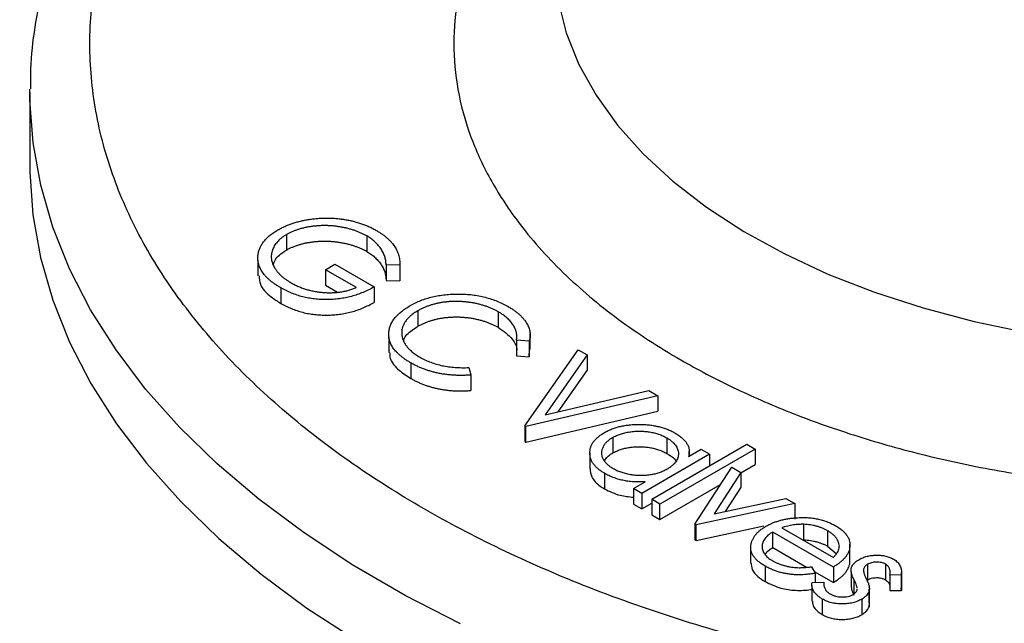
# Model space of a CAD drawing. Header units: inches. Extents: x 0.5 to 21.5, y 0.5 to 16.5.
# Tile 12 of 16: x 18 to 19, y 12.6 to 13.2. Entities that reach past the tile are written whole.
import ezdxf

# ---------------------------------------------------------------- set-up
doc = ezdxf.new("R2010")
doc.units = ezdxf.units.IN
doc.header["$LTSCALE"] = 2
doc.header["$MEASUREMENT"] = 0

msp = doc.modelspace()

# ---------------------------------------------------------------- linework, layer by layer
for p, q in [((18.0213, 13.1274), (18.0214, 13.1309)), ((18.0213, 13.1274), (18.0213, 13.0506)), ((18.2911, 12.9782), (18.2911, 12.9618)), ((18.3753, 12.9767), (18.3753, 12.9604)), ((18.2609, 12.951), (18.2609, 12.9346)), ((18.3319, 12.9411), (18.3419, 12.9469)), ((18.3419, 12.9469), (18.3831, 12.9231)), ((18.4102, 12.946), (18.3956, 12.9462)), ((18.3956, 12.9462), (18.3956, 12.9299)), ((18.4102, 12.946), (18.4102, 12.9296)), ((18.3644, 12.9224), (18.3319, 12.9411)), ((18.3319, 12.9411), (18.3319, 12.9248)), ((18.3319, 12.9248), (18.3444, 12.9176)), ((18.3831, 12.9231), (18.3831, 12.9068)), ((18.3956, 12.9299), (18.4102, 12.9296)), ((18.2849, 12.9221), (18.2849, 12.9058)), ((18.429, 12.898), (18.429, 12.8816)), ((18.5135, 12.8969), (18.5135, 12.8806)), ((18.5469, 12.8573), (18.5469, 12.8736)), ((18.3985, 12.8705), (18.3985, 12.8542)), ((18.5461, 12.8661), (18.5326, 12.8671)), ((18.5326, 12.8671), (18.5326, 12.8508)), ((18.5461, 12.8661), (18.5461, 12.8497)), ((18.5326, 12.8508), (18.5461, 12.8497)), ((18.5413, 12.777), (18.5975, 12.8571)), ((18.5461, 12.8497), (18.5462, 12.8573)), ((18.6069, 12.8517), (18.5626, 12.7886)), ((18.5975, 12.8571), (18.6069, 12.8517)), ((18.6069, 12.8517), (18.6069, 12.8353)), ((18.4217, 12.8432), (18.4217, 12.8268)), ((18.4827, 12.8383), (18.4845, 12.8305)), ((18.4845, 12.8305), (18.4845, 12.8142)), ((18.5763, 12.7918), (18.6069, 12.8353)), ((18.5626, 12.7886), (18.6718, 12.8142)), ((18.6718, 12.8142), (18.6812, 12.8087)), ((18.6812, 12.8087), (18.5425, 12.7763)), ((18.6812, 12.8087), (18.6812, 12.7924)), ((18.5425, 12.76), (18.6812, 12.7924)), ((18.5425, 12.7763), (18.5413, 12.777)), ((18.5413, 12.777), (18.5413, 12.7607)), ((18.5425, 12.76), (18.5425, 12.7763)), ((18.5413, 12.7607), (18.5425, 12.76)), ((18.6337, 12.7649), (18.6337, 12.7486)), ((18.6747, 12.7), (18.7746, 12.7577)), ((18.6905, 12.7644), (18.6905, 12.7481)), ((18.7746, 12.7577), (18.7834, 12.7526)), ((18.6097, 12.7487), (18.6097, 12.7323)), ((18.7354, 12.7472), (18.6642, 12.7061)), ((18.7834, 12.7526), (18.6834, 12.6949)), ((18.7267, 12.7522), (18.7135, 12.7446)), ((18.7142, 12.745), (18.7142, 12.7502)), ((18.7354, 12.7472), (18.7267, 12.7522)), ((18.7354, 12.7472), (18.7354, 12.735)), ((18.7834, 12.7526), (18.7834, 12.7363)), ((18.6251, 12.7272), (18.6251, 12.7108)), ((18.7202, 12.6737), (18.7589, 12.7336)), ((18.7684, 12.7281), (18.7402, 12.6846)), ((18.7589, 12.7336), (18.7684, 12.7281)), ((18.7684, 12.7276), (18.7834, 12.7363)), ((18.7684, 12.7281), (18.7684, 12.7118)), ((18.6555, 12.7111), (18.6678, 12.7182)), ((18.6642, 12.7061), (18.6555, 12.7111)), ((18.6555, 12.7111), (18.6555, 12.6948)), ((18.6642, 12.7061), (18.6642, 12.6897)), ((18.6834, 12.6786), (18.7471, 12.7154)), ((18.7524, 12.6872), (18.7684, 12.7118)), ((18.6642, 12.6897), (18.6747, 12.6958)), ((18.6747, 12.7), (18.6747, 12.6837)), ((18.6834, 12.6949), (18.6747, 12.7)), ((18.8251, 12.6954), (18.7214, 12.673)), ((18.7402, 12.6846), (18.8156, 12.7008)), ((18.8156, 12.7008), (18.8251, 12.6954)), ((18.8251, 12.6954), (18.8251, 12.6791)), ((18.6555, 12.6948), (18.6642, 12.6897)), ((18.6834, 12.6786), (18.6834, 12.6949)), ((18.6747, 12.6837), (18.6834, 12.6786)), ((18.7214, 12.673), (18.7202, 12.6737)), ((18.7202, 12.6737), (18.7202, 12.6574)), ((18.7214, 12.6567), (18.7214, 12.673)), ((18.7214, 12.6567), (18.7926, 12.672)), ((18.8656, 12.6287), (18.8019, 12.6655)), ((18.8019, 12.6492), (18.8019, 12.6655)), ((18.8115, 12.67), (18.8656, 12.6388)), ((18.8346, 12.6572), (18.8346, 12.6736)), ((18.8596, 12.6668), (18.8596, 12.6505)), ((18.7202, 12.6574), (18.7214, 12.6567)), ((18.7787, 12.6491), (18.7787, 12.6327)), ((18.8019, 12.6492), (18.8375, 12.6286)), ((18.8596, 12.6505), (18.8685, 12.6429)), ((18.8825, 12.6475), (18.8825, 12.6312)), ((18.883, 12.6363), (18.883, 12.6526)), ((18.794, 12.6297), (18.794, 12.6134)), ((18.8428, 12.6289), (18.8465, 12.6221)), ((18.8454, 12.624), (18.8656, 12.6124)), ((18.8656, 12.6287), (18.8656, 12.6124)), ((18.8844, 12.6236), (18.8844, 12.6073)), ((18.9015, 12.6316), (18.9015, 12.6153)), ((18.9203, 12.6318), (18.9203, 12.6154)), ((18.9372, 12.6065), (18.9372, 12.6229)), ((18.8432, 12.6124), (18.8556, 12.6129)), ((18.8465, 12.6221), (18.8465, 12.6125)), ((18.8872, 12.6155), (18.8872, 12.6004)), ((18.9371, 12.6204), (18.9251, 12.6203)), ((18.9251, 12.6203), (18.9251, 12.604)), ((18.9371, 12.6204), (18.9371, 12.6041)), ((18.843, 12.6092), (18.843, 12.5929)), ((18.8907, 12.605), (18.8906, 12.6059)), ((18.9031, 12.6032), (18.9031, 12.5868)), ((18.9033, 12.6075), (18.9033, 12.6079)), ((18.9033, 12.5915), (18.9033, 12.6057)), ((18.9251, 12.604), (18.9371, 12.6041)), ((18.9371, 12.6041), (18.937, 12.6065)), ((18.8539, 12.5951), (18.8539, 12.5787)), ((18.8954, 12.5949), (18.8954, 12.5786))]:
    msp.add_line(p, q)
at = {"flags": 128}
for points in [[(18.5765, 13.2237), (18.585, 13.19), (18.5982, 13.1569), (18.6162, 13.1245), (18.6388, 13.0931), (18.6658, 13.0629), (18.697, 13.0341), (18.7323, 13.0069), (18.7714, 12.9814), (18.814, 12.958), (18.8599, 12.9366), (18.9087, 12.9175), (18.96, 12.9009), (19.0136, 12.8867), (19.069, 12.8752)], [(18.4737, 12.5691), (18.4156, 12.5989), (18.3607, 12.6308), (18.3094, 12.6645), (18.2618, 12.7), (18.2181, 12.7371), (18.1784, 12.7757), (18.1429, 12.8157), (18.1118, 12.8568), (18.0851, 12.8989), (18.063, 12.942), (18.0455, 12.9857), (18.0327, 13.03), (18.0247, 13.0746), (18.0214, 13.1195), (18.0213, 13.1274)], [(18.0213, 13.0506), (18.0214, 13.0441), (18.0245, 12.9988), (18.0326, 12.9538), (18.0454, 12.9091), (18.063, 12.865), (18.0854, 12.8217), (18.1124, 12.7792), (18.1439, 12.7377), (18.1798, 12.6975), (18.22, 12.6586), (18.2643, 12.6212), (18.3125, 12.5856), (18.3645, 12.5517)]]:
    msp.add_lwpolyline(points, dxfattribs=at)
for points, knots in [([(18.4074, 13.6728), (18.4066, 13.6724), (18.3893, 13.663), (18.3578, 13.6431), (18.3131, 13.6132), (18.2713, 13.5816), (18.2322, 13.5485), (18.196, 13.514), (18.1628, 13.4781), (18.1327, 13.441), (18.1059, 13.4026), (18.0826, 13.3632), (18.0627, 13.3227), (18.0466, 13.2812), (18.0342, 13.2389), (18.0259, 13.1958), (18.0217, 13.1598), (18.0218, 13.1382), (18.0219, 13.1313)], [0, 0, 0, 0, 0.003461, 0.071252, 0.139242, 0.207403, 0.275711, 0.344145, 0.412689, 0.48133, 0.550062, 0.618892, 0.687846, 0.756979, 0.826381, 0.896185, 0.966559, 1, 1, 1, 1]), ([(20.1277, 12.6902), (20.1013, 12.6757), (20.0483, 12.6467), (19.9587, 12.608), (19.8619, 12.5732), (19.7561, 12.5433), (19.6442, 12.5191), (19.5262, 12.5012), (19.4049, 12.4903), (19.2813, 12.4866), (19.1578, 12.4903), (19.0497, 12.5), (18.9575, 12.513), (18.8806, 12.5271), (18.7946, 12.5467), (18.7009, 12.5733), (18.6039, 12.6079), (18.5147, 12.6469), (18.4338, 12.6895), (18.3598, 12.7363), (18.2924, 12.7877), (18.2323, 12.8437), (18.1804, 12.9048), (18.1385, 12.9694), (18.1075, 13.0375), (18.0886, 13.1075), (18.0822, 13.1788), (18.0886, 13.2501), (18.1055, 13.3125), (18.128, 13.3658), (18.1524, 13.4102), (18.1863, 13.4598), (18.2323, 13.514), (18.2925, 13.5699), (18.3568, 13.6196), (18.4041, 13.6485), (18.4262, 13.662)], [0, 0, 0, 0, 0.029222, 0.058447, 0.089422, 0.120403, 0.15267, 0.184941, 0.217894, 0.250853, 0.283806, 0.316765, 0.338296, 0.359782, 0.381318, 0.412294, 0.443274, 0.472495, 0.501721, 0.530942, 0.560169, 0.591144, 0.622125, 0.654391, 0.686663, 0.719616, 0.752575, 0.785528, 0.818486, 0.840018, 0.861503, 0.88304, 0.914015, 0.944996, 0.974218, 1, 1, 1, 1]), ([(18.5728, 13.4104), (18.5714, 13.4091), (18.5561, 13.3949), (18.5326, 13.3652), (18.5036, 13.3214), (18.4827, 13.275), (18.4697, 13.2274), (18.4654, 13.1788), (18.4697, 13.1303), (18.4826, 13.0827), (18.5037, 13.0363), (18.5353, 12.9876), (18.5794, 12.9378), (18.6373, 12.889), (18.6985, 12.8491), (18.7597, 12.8169), (18.8204, 12.7904), (18.8863, 12.7668), (18.9583, 12.7464), (19.0345, 12.7299), (19.1147, 12.7178), (19.1973, 12.7103), (19.2813, 12.7078), (19.3654, 12.7103), (19.4479, 12.7177), (19.5282, 12.7299), (19.6126, 12.7481), (19.6987, 12.7737), (19.7838, 12.8068), (19.833, 12.8333), (19.8573, 12.8464)], [0, 0, 0, 0, 0.003386, 0.037171, 0.072356, 0.107549, 0.143482, 0.179424, 0.215357, 0.2513, 0.286484, 0.321677, 0.366685, 0.410467, 0.452937, 0.4848, 0.516672, 0.550449, 0.584234, 0.619419, 0.654612, 0.690545, 0.726487, 0.76242, 0.798363, 0.833547, 0.868741, 0.913748, 0.957533, 1, 1, 1, 1]), ([(18.282, 12.983), (18.2832, 12.9836), (18.2855, 12.9849), (18.2892, 12.9867), (18.293, 12.9883), (18.297, 12.9898), (18.3012, 12.991), (18.3055, 12.9922), (18.31, 12.9932), (18.3146, 12.994), (18.3193, 12.9946), (18.324, 12.9951), (18.3286, 12.9954), (18.3333, 12.9954), (18.338, 12.9953), (18.3427, 12.9951), (18.3473, 12.9946), (18.352, 12.9939), (18.3566, 12.9931), (18.3611, 12.9921), (18.3654, 12.9909), (18.3697, 12.9895), (18.3739, 12.988), (18.3779, 12.9863), (18.3819, 12.9844), (18.3843, 12.983), (18.3856, 12.9823)], [0, 0, 0, 0, 0.042042, 0.08355, 0.124652, 0.165314, 0.206254, 0.247057, 0.288418, 0.330078, 0.371767, 0.412848, 0.453422, 0.493967, 0.534349, 0.574922, 0.615865, 0.657226, 0.698986, 0.740469, 0.78231, 0.824555, 0.867032, 0.910493, 0.954616, 1, 1, 1, 1]), ([(18.3753, 12.9767), (18.3743, 12.9772), (18.3724, 12.9783), (18.3693, 12.9797), (18.3661, 12.9811), (18.3628, 12.9823), (18.3593, 12.9834), (18.3557, 12.9844), (18.3519, 12.9853), (18.348, 12.986), (18.3441, 12.9866), (18.3402, 12.9871), (18.3362, 12.9874), (18.3323, 12.9875), (18.3284, 12.9875), (18.3246, 12.9873), (18.3207, 12.987), (18.3169, 12.9865), (18.3132, 12.9859), (18.3096, 12.9852), (18.3062, 12.9843), (18.3029, 12.9833), (18.2997, 12.9822), (18.2967, 12.981), (18.2938, 12.9796), (18.292, 12.9787), (18.2911, 12.9782)], [0, 0, 0, 0, 0.042848, 0.085584, 0.127738, 0.170094, 0.212536, 0.255515, 0.298646, 0.342636, 0.386565, 0.429577, 0.471703, 0.513552, 0.555118, 0.596385, 0.637976, 0.679684, 0.7212, 0.761763, 0.80208, 0.841782, 0.881042, 0.920621, 0.960095, 1, 1, 1, 1]), ([(18.2611, 12.9571), (18.2613, 12.9584), (18.2618, 12.9608), (18.2632, 12.9644), (18.265, 12.9679), (18.2674, 12.9712), (18.2702, 12.9744), (18.2736, 12.9774), (18.2776, 12.9803), (18.2805, 12.9821), (18.282, 12.983)], [0, 0, 0, 0, 0.127896, 0.253668, 0.376738, 0.499344, 0.621999, 0.745699, 0.871345, 1, 1, 1, 1]), ([(18.2911, 12.9782), (18.2902, 12.9776), (18.2885, 12.9766), (18.2861, 12.9749), (18.284, 12.9731), (18.282, 12.9712), (18.2803, 12.9692), (18.2788, 12.9671), (18.2775, 12.965), (18.2765, 12.9627), (18.2757, 12.9605), (18.2752, 12.9582), (18.2749, 12.9559), (18.275, 12.9535), (18.2752, 12.9512), (18.2758, 12.9489), (18.2767, 12.9465), (18.2778, 12.9442), (18.2792, 12.9419), (18.2808, 12.9396), (18.2827, 12.9374), (18.2848, 12.9353), (18.2871, 12.9332), (18.2898, 12.9312), (18.2926, 12.9293), (18.2946, 12.9281), (18.2957, 12.9275)], [0, 0, 0, 0, 0.038993, 0.07788, 0.116649, 0.155344, 0.194634, 0.234276, 0.274561, 0.315681, 0.357032, 0.398094, 0.439109, 0.479843, 0.521283, 0.562849, 0.6053, 0.648415, 0.691733, 0.735154, 0.778373, 0.821664, 0.865526, 0.909733, 0.954523, 1, 1, 1, 1]), ([(18.3956, 12.9462), (18.3955, 12.9477), (18.3954, 12.9507), (18.3943, 12.9551), (18.3925, 12.9594), (18.3901, 12.9634), (18.3871, 12.9672), (18.3837, 12.9707), (18.3798, 12.9739), (18.3768, 12.9758), (18.3753, 12.9767)], [0, 0, 0, 0, 0.1365057, 0.2690316, 0.3989196, 0.527082, 0.6522723, 0.7721365, 0.8874883, 1, 1, 1, 1]), ([(18.3856, 12.9823), (18.3866, 12.9817), (18.3885, 12.9805), (18.3913, 12.9787), (18.3939, 12.9768), (18.3963, 12.9748), (18.3985, 12.9728), (18.4005, 12.9708), (18.4023, 12.9686), (18.4039, 12.9664), (18.4054, 12.9642), (18.4067, 12.9619), (18.4077, 12.9594), (18.4086, 12.9569), (18.4093, 12.9543), (18.4098, 12.9516), (18.4101, 12.9488), (18.4102, 12.9469), (18.4102, 12.946)], [0, 0, 0, 0, 0.0616172, 0.1221797, 0.182217, 0.2414733, 0.3009571, 0.3599663, 0.4190304, 0.4780665, 0.5379906, 0.5989585, 0.6613196, 0.7252464, 0.7912193, 0.8587454, 0.9283173, 1, 1, 1, 1]), ([(18.2911, 12.9618), (18.292, 12.9623), (18.2938, 12.9633), (18.2967, 12.9647), (18.2997, 12.9659), (18.3029, 12.967), (18.3062, 12.968), (18.3096, 12.9689), (18.3132, 12.9696), (18.3169, 12.9702), (18.3207, 12.9707), (18.3246, 12.971), (18.3284, 12.9712), (18.3323, 12.9712), (18.3362, 12.9711), (18.3402, 12.9708), (18.3441, 12.9703), (18.348, 12.9697), (18.3519, 12.969), (18.3557, 12.9681), (18.3593, 12.9671), (18.3628, 12.966), (18.3661, 12.9648), (18.3693, 12.9634), (18.3724, 12.962), (18.3743, 12.9609), (18.3753, 12.9604)], [0, 0, 0, 0, 0.039905, 0.079379, 0.118958, 0.158218, 0.19792, 0.238237, 0.2788, 0.320316, 0.362024, 0.403615, 0.444882, 0.486448, 0.528297, 0.570423, 0.613435, 0.657364, 0.701354, 0.744485, 0.787464, 0.829906, 0.872262, 0.914416, 0.957152, 1, 1, 1, 1]), ([(18.2849, 12.9221), (18.2838, 12.9228), (18.2817, 12.9241), (18.2787, 12.926), (18.2759, 12.928), (18.2734, 12.9301), (18.2711, 12.9321), (18.269, 12.9343), (18.2672, 12.9364), (18.2656, 12.9386), (18.2642, 12.9408), (18.2631, 12.943), (18.2622, 12.9453), (18.2615, 12.9476), (18.261, 12.9499), (18.2608, 12.9523), (18.2608, 12.9547), (18.261, 12.9563), (18.2611, 12.9571)], [0, 0, 0, 0, 0.069237, 0.136557, 0.202094, 0.266464, 0.329769, 0.391879, 0.453271, 0.514115, 0.57439, 0.634142, 0.693923, 0.754152, 0.81447, 0.875661, 0.937348, 1, 1, 1, 1]), ([(18.2772, 12.9459), (18.2774, 12.9472), (18.2784, 12.9524), (18.2846, 12.9578), (18.2901, 12.9612), (18.2911, 12.9618)], [0, 0, 0, 0, 0.226098, 0.861001, 1, 1, 1, 1]), ([(18.3753, 12.9604), (18.3768, 12.9594), (18.3798, 12.9576), (18.3837, 12.9544), (18.3871, 12.9509), (18.3901, 12.9471), (18.3925, 12.943), (18.3943, 12.9388), (18.3954, 12.9344), (18.3955, 12.9314), (18.3956, 12.9299)], [0, 0, 0, 0, 0.1125117, 0.2278635, 0.3477277, 0.472918, 0.6010804, 0.7309684, 0.8634943, 1, 1, 1, 1]), ([(18.2621, 12.9347), (18.2623, 12.9317), (18.2628, 12.9237), (18.2723, 12.9138), (18.2815, 12.908), (18.2849, 12.9058)], [0, 0, 0, 0, 0.2748414, 0.7289112, 1, 1, 1, 1]), ([(18.3831, 12.9231), (18.3812, 12.9221), (18.3775, 12.92), (18.3715, 12.9173), (18.3654, 12.915), (18.3593, 12.9131), (18.353, 12.9116), (18.3466, 12.9106), (18.34, 12.9099), (18.3335, 12.9096), (18.3269, 12.9098), (18.3204, 12.9103), (18.3141, 12.9113), (18.3079, 12.9126), (18.3019, 12.9144), (18.296, 12.9166), (18.2903, 12.9192), (18.2867, 12.9211), (18.2849, 12.9221)], [0, 0, 0, 0, 0.071272, 0.139493, 0.204635, 0.267406, 0.328446, 0.388397, 0.447734, 0.507392, 0.566768, 0.625478, 0.684067, 0.743248, 0.804033, 0.866499, 0.931723, 1, 1, 1, 1]), ([(18.2957, 12.9275), (18.2969, 12.9268), (18.2995, 12.9253), (18.3035, 12.9235), (18.3077, 12.9218), (18.3119, 12.9204), (18.3163, 12.9193), (18.3208, 12.9183), (18.3254, 12.9176), (18.3301, 12.9172), (18.3348, 12.9169), (18.3394, 12.917), (18.3439, 12.9173), (18.3482, 12.9178), (18.3525, 12.9186), (18.3566, 12.9196), (18.3606, 12.9209), (18.3631, 12.9219), (18.3644, 12.9224)], [0, 0, 0, 0, 0.070632, 0.138698, 0.204924, 0.269449, 0.332647, 0.395314, 0.457778, 0.520673, 0.58287, 0.643335, 0.702602, 0.760732, 0.819484, 0.878265, 0.938489, 1, 1, 1, 1]), ([(18.4209, 12.9034), (18.4227, 12.9044), (18.4263, 12.9063), (18.432, 12.9088), (18.4381, 12.9109), (18.4443, 12.9127), (18.4509, 12.914), (18.4576, 12.9149), (18.4647, 12.9155), (18.4719, 12.9156), (18.4792, 12.9154), (18.4863, 12.9148), (18.4931, 12.9137), (18.4998, 12.9122), (18.5062, 12.9104), (18.5124, 12.9081), (18.5184, 12.9054), (18.5221, 12.9034), (18.524, 12.9024)], [0, 0, 0, 0, 0.064556, 0.127011, 0.18795, 0.247928, 0.307764, 0.368249, 0.429483, 0.492755, 0.556268, 0.618226, 0.679663, 0.741252, 0.80342, 0.866819, 0.93233, 1, 1, 1, 1]), ([(18.2849, 12.9058), (18.2867, 12.9048), (18.2903, 12.9028), (18.296, 12.9003), (18.3019, 12.8981), (18.3079, 12.8963), (18.3141, 12.8949), (18.3204, 12.894), (18.3269, 12.8935), (18.3335, 12.8933), (18.34, 12.8936), (18.3466, 12.8942), (18.353, 12.8953), (18.3593, 12.8968), (18.3654, 12.8987), (18.3715, 12.901), (18.3775, 12.9037), (18.3812, 12.9057), (18.3831, 12.9068)], [0, 0, 0, 0, 0.068277, 0.133501, 0.195967, 0.256752, 0.315933, 0.374522, 0.433232, 0.492608, 0.552266, 0.611603, 0.671554, 0.732594, 0.795365, 0.860507, 0.928728, 1, 1, 1, 1]), ([(18.3985, 12.8762), (18.3988, 12.8775), (18.3992, 12.88), (18.4006, 12.8837), (18.4025, 12.8873), (18.4051, 12.8908), (18.4082, 12.8941), (18.4119, 12.8973), (18.4161, 12.9005), (18.4193, 12.9024), (18.4209, 12.9034)], [0, 0, 0, 0, 0.124329, 0.247156, 0.36878, 0.490734, 0.613614, 0.738958, 0.867311, 1, 1, 1, 1]), ([(18.5135, 12.8969), (18.5125, 12.8975), (18.5105, 12.8986), (18.5073, 12.9001), (18.5041, 12.9015), (18.5007, 12.9027), (18.4972, 12.9038), (18.4936, 12.9048), (18.4898, 12.9057), (18.486, 12.9064), (18.4821, 12.907), (18.4783, 12.9074), (18.4744, 12.9077), (18.4706, 12.9079), (18.4668, 12.9078), (18.463, 12.9077), (18.4592, 12.9073), (18.4555, 12.9069), (18.4518, 12.9063), (18.4483, 12.9055), (18.4448, 12.9046), (18.4414, 12.9036), (18.4381, 12.9024), (18.435, 12.901), (18.4319, 12.8996), (18.43, 12.8985), (18.429, 12.898)], [0, 0, 0, 0, 0.043958, 0.087509, 0.130473, 0.173052, 0.215425, 0.257675, 0.300181, 0.343153, 0.38596, 0.427724, 0.468859, 0.509536, 0.549725, 0.589825, 0.630254, 0.67072, 0.711239, 0.751608, 0.791759, 0.832446, 0.873309, 0.914536, 0.95692, 1, 1, 1, 1]), ([(18.524, 12.9024), (18.5251, 12.9017), (18.5273, 12.9004), (18.5303, 12.8984), (18.5331, 12.8963), (18.5356, 12.8941), (18.5379, 12.892), (18.5399, 12.8897), (18.5417, 12.8874), (18.5432, 12.8851), (18.5445, 12.8828), (18.5455, 12.8804), (18.5462, 12.878), (18.5468, 12.8756), (18.547, 12.8733), (18.547, 12.8709), (18.5467, 12.8685), (18.5463, 12.8669), (18.5461, 12.8661)], [0, 0, 0, 0, 0.068544, 0.135676, 0.201205, 0.265669, 0.329637, 0.392763, 0.455062, 0.517479, 0.579139, 0.640086, 0.700207, 0.759818, 0.819637, 0.879361, 0.939515, 1, 1, 1, 1]), ([(18.429, 12.898), (18.4276, 12.8971), (18.4248, 12.8954), (18.4213, 12.8927), (18.4183, 12.8899), (18.4159, 12.8869), (18.414, 12.8838), (18.4128, 12.8806), (18.4121, 12.8773), (18.412, 12.8738), (18.4124, 12.8704), (18.4134, 12.8671), (18.415, 12.8638), (18.4172, 12.8606), (18.4199, 12.8575), (18.4233, 12.8546), (18.4271, 12.8517), (18.4301, 12.8499), (18.4316, 12.849)], [0, 0, 0, 0, 0.064323, 0.12629, 0.186726, 0.246146, 0.305576, 0.365429, 0.426326, 0.48884, 0.551725, 0.613919, 0.675484, 0.737334, 0.800229, 0.864502, 0.931041, 1, 1, 1, 1]), ([(18.5326, 12.8671), (18.5327, 12.8678), (18.5329, 12.8692), (18.533, 12.8712), (18.5329, 12.8732), (18.5326, 12.8753), (18.532, 12.8772), (18.5313, 12.8792), (18.5304, 12.8811), (18.5289, 12.8837), (18.5265, 12.8868), (18.5229, 12.8904), (18.5186, 12.8938), (18.5152, 12.8959), (18.5135, 12.8969)], [0, 0, 0, 0, 0.063163, 0.125475, 0.187121, 0.248294, 0.309295, 0.36985, 0.430973, 0.492456, 0.616148, 0.740844, 0.868183, 1, 1, 1, 1]), ([(18.414, 12.866), (18.4141, 12.8666), (18.4147, 12.8709), (18.4207, 12.8763), (18.427, 12.8803), (18.429, 12.8816)], [0, 0, 0, 0, 0.099409, 0.711299, 1, 1, 1, 1]), ([(18.429, 12.8816), (18.43, 12.8822), (18.4319, 12.8833), (18.435, 12.8847), (18.4381, 12.886), (18.4414, 12.8872), (18.4448, 12.8883), (18.4483, 12.8892), (18.4518, 12.8899), (18.4555, 12.8905), (18.4592, 12.891), (18.463, 12.8913), (18.4668, 12.8915), (18.4706, 12.8915), (18.4744, 12.8914), (18.4783, 12.8911), (18.4821, 12.8907), (18.486, 12.8901), (18.4898, 12.8893), (18.4936, 12.8885), (18.4972, 12.8875), (18.5007, 12.8864), (18.5041, 12.8851), (18.5073, 12.8837), (18.5105, 12.8823), (18.5125, 12.8811), (18.5135, 12.8806)], [0, 0, 0, 0, 0.04308, 0.085464, 0.126691, 0.167554, 0.208241, 0.248392, 0.288761, 0.32928, 0.369746, 0.410175, 0.450275, 0.490464, 0.531141, 0.572276, 0.61404, 0.656847, 0.699819, 0.742325, 0.784575, 0.826948, 0.869527, 0.912491, 0.956042, 1, 1, 1, 1]), ([(18.4217, 12.8432), (18.4206, 12.8438), (18.4186, 12.845), (18.4158, 12.8469), (18.4131, 12.8488), (18.4107, 12.8507), (18.4084, 12.8527), (18.4065, 12.8547), (18.4047, 12.8567), (18.4031, 12.8588), (18.4018, 12.8608), (18.4007, 12.863), (18.3998, 12.8651), (18.3991, 12.8673), (18.3986, 12.8695), (18.3984, 12.8717), (18.3983, 12.8739), (18.3985, 12.8754), (18.3985, 12.8762)], [0, 0, 0, 0, 0.069663, 0.13775, 0.203917, 0.26878, 0.332414, 0.394754, 0.45618, 0.516996, 0.577396, 0.637198, 0.696999, 0.756756, 0.816554, 0.876948, 0.938132, 1, 1, 1, 1]), ([(18.5135, 12.8806), (18.5189, 12.8767), (18.5287, 12.8697), (18.533, 12.8606), (18.5329, 12.8565), (18.5328, 12.8563)], [0, 0, 0, 0, 0.549788, 0.980203, 1, 1, 1, 1]), ([(18.3993, 12.8542), (18.3994, 12.8522), (18.3997, 12.8456), (18.4078, 12.8359), (18.4174, 12.8296), (18.4217, 12.8268)], [0, 0, 0, 0, 0.192958, 0.636466, 1, 1, 1, 1]), ([(18.4845, 12.8305), (18.4831, 12.8304), (18.4803, 12.8302), (18.4761, 12.83), (18.4719, 12.83), (18.4677, 12.8302), (18.4635, 12.8305), (18.4594, 12.8309), (18.4553, 12.8315), (18.4513, 12.8322), (18.4473, 12.8331), (18.4434, 12.8341), (18.4395, 12.8353), (18.4358, 12.8365), (18.4321, 12.838), (18.4285, 12.8396), (18.425, 12.8413), (18.4228, 12.8425), (18.4217, 12.8432)], [0, 0, 0, 0, 0.0616723, 0.1230491, 0.1834691, 0.2437187, 0.3042692, 0.3648513, 0.425591, 0.4870341, 0.5488613, 0.611156, 0.673539, 0.7369699, 0.8007916, 0.8660169, 0.9321029, 1, 1, 1, 1]), ([(18.4316, 12.849), (18.4334, 12.848), (18.4368, 12.8461), (18.4425, 12.8438), (18.4485, 12.8418), (18.4547, 12.8402), (18.4613, 12.8391), (18.4682, 12.8384), (18.4753, 12.8381), (18.4802, 12.8382), (18.4827, 12.8383)], [0, 0, 0, 0, 0.1285152, 0.2529486, 0.3747547, 0.4959398, 0.6171806, 0.7409095, 0.8678111, 1, 1, 1, 1]), ([(18.4217, 12.8268), (18.4228, 12.8262), (18.425, 12.825), (18.4285, 12.8232), (18.4321, 12.8217), (18.4358, 12.8202), (18.4395, 12.8189), (18.4434, 12.8178), (18.4473, 12.8167), (18.4513, 12.8159), (18.4553, 12.8152), (18.4594, 12.8146), (18.4635, 12.8141), (18.4677, 12.8139), (18.4719, 12.8137), (18.4761, 12.8137), (18.4803, 12.8139), (18.4831, 12.8141), (18.4845, 12.8142)], [0, 0, 0, 0, 0.0678971, 0.1339831, 0.1992084, 0.2630301, 0.326461, 0.388844, 0.4511387, 0.5129659, 0.574409, 0.6351487, 0.6957308, 0.7562813, 0.8165309, 0.8769509, 0.9383277, 1, 1, 1, 1]), ([(18.625, 12.77), (18.6263, 12.7707), (18.6288, 12.7721), (18.6329, 12.7738), (18.6373, 12.7753), (18.6418, 12.7766), (18.6466, 12.7775), (18.6515, 12.7781), (18.6567, 12.7786), (18.6619, 12.7786), (18.6672, 12.7785), (18.6724, 12.778), (18.6774, 12.7773), (18.6821, 12.7763), (18.6867, 12.7751), (18.6911, 12.7735), (18.6952, 12.7717), (18.6978, 12.7703), (18.6991, 12.7696)], [0, 0, 0, 0, 0.063781, 0.126093, 0.186924, 0.247601, 0.308037, 0.369349, 0.432257, 0.497022, 0.561849, 0.624889, 0.686996, 0.748051, 0.809562, 0.871617, 0.934879, 1, 1, 1, 1]), ([(18.6251, 12.7272), (18.6239, 12.7279), (18.6215, 12.7294), (18.6184, 12.7318), (18.6157, 12.7343), (18.6135, 12.7369), (18.6118, 12.7397), (18.6106, 12.7425), (18.6098, 12.7455), (18.6096, 12.7485), (18.6098, 12.7516), (18.6105, 12.7546), (18.6117, 12.7574), (18.6134, 12.7602), (18.6156, 12.7628), (18.6183, 12.7653), (18.6214, 12.7678), (18.6238, 12.7692), (18.625, 12.77)], [0, 0, 0, 0, 0.064627, 0.127448, 0.189025, 0.249958, 0.310703, 0.372084, 0.434702, 0.499345, 0.563968, 0.626519, 0.688074, 0.749265, 0.810309, 0.871887, 0.935039, 1, 1, 1, 1]), ([(18.6337, 12.7649), (18.635, 12.7656), (18.6375, 12.7669), (18.6418, 12.7685), (18.6465, 12.7699), (18.6516, 12.7708), (18.6568, 12.7714), (18.6621, 12.7716), (18.6673, 12.7713), (18.6725, 12.7707), (18.6774, 12.7697), (18.6821, 12.7683), (18.6865, 12.7666), (18.6892, 12.7652), (18.6905, 12.7644)], [0, 0, 0, 0, 0.081994, 0.163349, 0.245826, 0.330367, 0.415198, 0.497941, 0.580476, 0.66374, 0.747513, 0.830399, 0.914076, 1, 1, 1, 1]), ([(18.6991, 12.7696), (18.7005, 12.7687), (18.7033, 12.767), (18.7068, 12.7642), (18.7097, 12.7613), (18.7119, 12.7583), (18.7135, 12.7551), (18.7142, 12.7517), (18.7143, 12.7482), (18.7138, 12.7458), (18.7135, 12.7446)], [0, 0, 0, 0, 0.12985, 0.254629, 0.376538, 0.495767, 0.615298, 0.738131, 0.865209, 1, 1, 1, 1]), ([(18.6342, 12.732), (18.633, 12.7328), (18.6306, 12.7343), (18.6277, 12.7368), (18.6253, 12.7395), (18.6236, 12.7424), (18.6225, 12.7454), (18.6221, 12.7484), (18.6224, 12.7515), (18.6235, 12.7545), (18.6251, 12.7574), (18.6274, 12.7602), (18.6302, 12.7627), (18.6325, 12.7642), (18.6337, 12.7649)], [0, 0, 0, 0, 0.0837505, 0.1666588, 0.248723, 0.3328842, 0.4170009, 0.5001629, 0.5835697, 0.6690181, 0.7543487, 0.8371274, 0.9184038, 1, 1, 1, 1]), ([(18.6905, 12.7644), (18.6914, 12.7639), (18.6934, 12.7627), (18.6958, 12.7608), (18.698, 12.7589), (18.6997, 12.7568), (18.701, 12.7547), (18.702, 12.7526), (18.7026, 12.7503), (18.7029, 12.748), (18.7027, 12.7457), (18.7022, 12.7434), (18.7013, 12.7412), (18.7, 12.7391), (18.6983, 12.7371), (18.6962, 12.7352), (18.6937, 12.7333), (18.6919, 12.7321), (18.6909, 12.7316)], [0, 0, 0, 0, 0.066044, 0.130024, 0.192374, 0.253884, 0.314896, 0.375806, 0.438242, 0.501591, 0.564881, 0.626533, 0.687516, 0.748106, 0.808796, 0.870822, 0.934371, 1, 1, 1, 1]), ([(18.625, 12.7404), (18.6267, 12.7426), (18.6289, 12.7456), (18.6327, 12.7479), (18.6337, 12.7486)], [0, 0, 0, 0, 0.7390422, 1, 1, 1, 1]), ([(18.6337, 12.7486), (18.635, 12.7492), (18.6375, 12.7506), (18.6418, 12.7522), (18.6465, 12.7535), (18.6516, 12.7545), (18.6568, 12.7551), (18.6621, 12.7552), (18.6673, 12.755), (18.6725, 12.7544), (18.6774, 12.7533), (18.6821, 12.752), (18.6865, 12.7502), (18.6892, 12.7488), (18.6905, 12.7481)], [0, 0, 0, 0, 0.081994, 0.163349, 0.245826, 0.330367, 0.415198, 0.497941, 0.580476, 0.66374, 0.747513, 0.830399, 0.914076, 1, 1, 1, 1]), ([(18.6905, 12.7481), (18.6946, 12.7457), (18.699, 12.7431), (18.7, 12.7398), (18.7001, 12.7397)], [0, 0, 0, 0, 0.964011, 1, 1, 1, 1]), ([(18.6099, 12.7323), (18.6102, 12.7293), (18.6109, 12.7227), (18.6178, 12.7154), (18.6235, 12.7118), (18.6251, 12.7108)], [0, 0, 0, 0, 0.380165, 0.831256, 1, 1, 1, 1]), ([(18.6678, 12.7182), (18.6657, 12.7181), (18.6616, 12.718), (18.6555, 12.7182), (18.6498, 12.7188), (18.6443, 12.7198), (18.6391, 12.7211), (18.6342, 12.7228), (18.6294, 12.7248), (18.6266, 12.7264), (18.6251, 12.7272)], [0, 0, 0, 0, 0.134287, 0.262063, 0.385754, 0.506638, 0.626764, 0.748166, 0.872381, 1, 1, 1, 1]), ([(18.6909, 12.7316), (18.6896, 12.7308), (18.687, 12.7294), (18.6825, 12.7277), (18.6779, 12.7264), (18.673, 12.7254), (18.6679, 12.7249), (18.6628, 12.7247), (18.6576, 12.725), (18.6523, 12.7257), (18.6473, 12.7268), (18.6425, 12.7282), (18.6381, 12.7299), (18.6355, 12.7313), (18.6342, 12.732)], [0, 0, 0, 0, 0.086532, 0.169524, 0.251327, 0.332679, 0.413628, 0.494529, 0.576971, 0.661822, 0.747497, 0.831789, 0.91521, 1, 1, 1, 1]), ([(18.6251, 12.7108), (18.6304, 12.7082), (18.6392, 12.7038), (18.6507, 12.7026), (18.6555, 12.7021)], [0, 0, 0, 0, 0.587748, 1, 1, 1, 1]), ([(18.7948, 12.6715), (18.7959, 12.6722), (18.7981, 12.6734), (18.8017, 12.675), (18.8055, 12.6764), (18.8094, 12.6777), (18.8135, 12.6787), (18.8178, 12.6795), (18.8222, 12.6801), (18.8252, 12.6804), (18.8268, 12.6805)], [0, 0, 0, 0, 0.128045, 0.253768, 0.377428, 0.500551, 0.623296, 0.746578, 0.872348, 1, 1, 1, 1]), ([(18.8268, 12.6805), (18.8287, 12.6806), (18.8325, 12.6808), (18.8382, 12.6807), (18.8436, 12.6802), (18.8489, 12.6793), (18.854, 12.6781), (18.8589, 12.6765), (18.8635, 12.6745), (18.8664, 12.6729), (18.8679, 12.6721)], [0, 0, 0, 0, 0.128835, 0.253589, 0.374643, 0.49534, 0.616325, 0.739759, 0.866842, 1, 1, 1, 1]), ([(18.794, 12.6297), (18.7926, 12.6305), (18.79, 12.6321), (18.7867, 12.6346), (18.7839, 12.6373), (18.7817, 12.6399), (18.7801, 12.6427), (18.7791, 12.6456), (18.7786, 12.6485), (18.7788, 12.6514), (18.7794, 12.6543), (18.7804, 12.6571), (18.7819, 12.6598), (18.7836, 12.6624), (18.7859, 12.6649), (18.7884, 12.6673), (18.7914, 12.6695), (18.7937, 12.6709), (18.7948, 12.6715)], [0, 0, 0, 0, 0.071577, 0.139625, 0.204791, 0.268127, 0.329804, 0.39129, 0.453421, 0.516537, 0.579615, 0.641101, 0.701274, 0.760922, 0.819937, 0.878923, 0.938985, 1, 1, 1, 1]), ([(18.8019, 12.6655), (18.801, 12.665), (18.7992, 12.6638), (18.7969, 12.6621), (18.7949, 12.6602), (18.7934, 12.6583), (18.7922, 12.6564), (18.7913, 12.6544), (18.7908, 12.6523), (18.7906, 12.6502), (18.7908, 12.6481), (18.7913, 12.6461), (18.7922, 12.6441), (18.7934, 12.6422), (18.7949, 12.6404), (18.7968, 12.6386), (18.799, 12.6369), (18.8007, 12.6359), (18.8016, 12.6354)], [0, 0, 0, 0, 0.0684, 0.134507, 0.198437, 0.260813, 0.322103, 0.383326, 0.444956, 0.507715, 0.570157, 0.631123, 0.691288, 0.750888, 0.811006, 0.872301, 0.934989, 1, 1, 1, 1]), ([(18.8346, 12.6736), (18.8337, 12.6736), (18.8319, 12.6736), (18.8292, 12.6735), (18.8264, 12.6733), (18.8235, 12.6729), (18.8206, 12.6724), (18.8176, 12.6718), (18.8146, 12.671), (18.8126, 12.6704), (18.8115, 12.67)], [0, 0, 0, 0, 0.109984, 0.22258, 0.3385, 0.458709, 0.585535, 0.717518, 0.854667, 1, 1, 1, 1]), ([(18.8596, 12.6668), (18.8587, 12.6673), (18.8569, 12.6683), (18.8541, 12.6696), (18.8511, 12.6707), (18.848, 12.6716), (18.8448, 12.6724), (18.8415, 12.673), (18.8381, 12.6734), (18.8357, 12.6735), (18.8346, 12.6736)], [0, 0, 0, 0, 0.131088, 0.259132, 0.384149, 0.506909, 0.629111, 0.750678, 0.874043, 1, 1, 1, 1]), ([(18.8656, 12.6388), (18.8664, 12.6397), (18.868, 12.6413), (18.8698, 12.6439), (18.8712, 12.6463), (18.8718, 12.6487), (18.872, 12.651), (18.8716, 12.6534), (18.8707, 12.6558), (18.8693, 12.6582), (18.8676, 12.6606), (18.8653, 12.6628), (18.8627, 12.6649), (18.8606, 12.6662), (18.8596, 12.6668)], [0, 0, 0, 0, 0.09623, 0.185211, 0.267225, 0.344117, 0.419658, 0.496945, 0.576684, 0.660305, 0.745414, 0.830059, 0.914483, 1, 1, 1, 1]), ([(18.8679, 12.6721), (18.8693, 12.6713), (18.8721, 12.6696), (18.8756, 12.6668), (18.8784, 12.6639), (18.8806, 12.6608), (18.8822, 12.6577), (18.8829, 12.6544), (18.8832, 12.6509), (18.8827, 12.6487), (18.8825, 12.6475)], [0, 0, 0, 0, 0.13204, 0.259033, 0.38188, 0.502258, 0.622752, 0.744743, 0.870109, 1, 1, 1, 1]), ([(18.8346, 12.6572), (18.8357, 12.6572), (18.8381, 12.657), (18.8415, 12.6566), (18.8448, 12.656), (18.848, 12.6553), (18.8511, 12.6543), (18.8541, 12.6532), (18.8569, 12.652), (18.8587, 12.651), (18.8596, 12.6505)], [0, 0, 0, 0, 0.125957, 0.249322, 0.370889, 0.493091, 0.615851, 0.740868, 0.868912, 1, 1, 1, 1]), ([(18.7939, 12.6421), (18.7952, 12.6438), (18.7973, 12.6464), (18.8007, 12.6484), (18.8019, 12.6492)], [0, 0, 0, 0, 0.638476, 1, 1, 1, 1]), ([(18.8825, 12.6475), (18.8823, 12.6466), (18.8819, 12.645), (18.8807, 12.6425), (18.8791, 12.6401), (18.8772, 12.6377), (18.8749, 12.6354), (18.8722, 12.6331), (18.869, 12.6309), (18.8667, 12.6295), (18.8656, 12.6287)], [0, 0, 0, 0, 0.118522, 0.236255, 0.356174, 0.47725, 0.60154, 0.729618, 0.862158, 1, 1, 1, 1]), ([(18.8016, 12.6354), (18.8025, 12.6349), (18.8043, 12.6339), (18.8072, 12.6326), (18.8102, 12.6314), (18.8135, 12.6304), (18.8167, 12.6296), (18.82, 12.6289), (18.8232, 12.6284), (18.8264, 12.6281), (18.8299, 12.628), (18.8338, 12.6281), (18.8381, 12.6284), (18.8412, 12.6287), (18.8428, 12.6289)], [0, 0, 0, 0, 0.08258, 0.163855, 0.246226, 0.328281, 0.408577, 0.485705, 0.559647, 0.630736, 0.705763, 0.792095, 0.889812, 1, 1, 1, 1]), ([(18.8847, 12.6282), (18.885, 12.629), (18.8856, 12.6305), (18.8873, 12.6326), (18.8895, 12.6347), (18.8914, 12.6358), (18.8924, 12.6364)], [0, 0, 0, 0, 0.246252, 0.492591, 0.74057, 1, 1, 1, 1]), ([(18.8924, 12.6364), (18.893, 12.6368), (18.8943, 12.6375), (18.8965, 12.6385), (18.8987, 12.6393), (18.901, 12.64), (18.9033, 12.6405), (18.9058, 12.6409), (18.9083, 12.6411), (18.9108, 12.6412), (18.9134, 12.6412), (18.9159, 12.641), (18.9183, 12.6407), (18.9206, 12.6402), (18.9229, 12.6396), (18.925, 12.6388), (18.9271, 12.6379), (18.9284, 12.6372), (18.929, 12.6368)], [0, 0, 0, 0, 0.067985, 0.133057, 0.196527, 0.258639, 0.31976, 0.38091, 0.443069, 0.505519, 0.567838, 0.628778, 0.68888, 0.748741, 0.809367, 0.870872, 0.934031, 1, 1, 1, 1]), ([(18.9203, 12.6318), (18.9196, 12.6321), (18.9184, 12.6328), (18.9161, 12.6334), (18.9135, 12.6338), (18.9109, 12.6339), (18.9082, 12.6337), (18.9057, 12.6333), (18.9034, 12.6326), (18.9021, 12.6319), (18.9015, 12.6316)], [0, 0, 0, 0, 0.125025, 0.246031, 0.368212, 0.497625, 0.627687, 0.750897, 0.873657, 1, 1, 1, 1]), ([(18.929, 12.6368), (18.9298, 12.6364), (18.9312, 12.6354), (18.933, 12.6338), (18.9345, 12.6321), (18.9357, 12.6301), (18.9365, 12.6279), (18.937, 12.6256), (18.9373, 12.6231), (18.9372, 12.6213), (18.9371, 12.6204)], [0, 0, 0, 0, 0.105719, 0.213421, 0.326142, 0.443656, 0.569041, 0.702698, 0.846311, 1, 1, 1, 1]), ([(18.7791, 12.6328), (18.7793, 12.6306), (18.7796, 12.6256), (18.7854, 12.6188), (18.7913, 12.6151), (18.794, 12.6134)], [0, 0, 0, 0, 0.300261, 0.6840676, 1, 1, 1, 1]), ([(18.8465, 12.6221), (18.8448, 12.6218), (18.8414, 12.6213), (18.8364, 12.6208), (18.8316, 12.6205), (18.827, 12.6205), (18.8225, 12.6208), (18.8181, 12.6214), (18.8139, 12.6221), (18.8097, 12.6231), (18.8056, 12.6243), (18.8016, 12.6259), (18.7977, 12.6277), (18.7952, 12.629), (18.794, 12.6297)], [0, 0, 0, 0, 0.0933645, 0.1816503, 0.2658589, 0.3459889, 0.4242295, 0.5019318, 0.5800162, 0.6584631, 0.7386873, 0.8219044, 0.908806, 1, 1, 1, 1]), ([(18.8656, 12.6124), (18.8667, 12.6131), (18.869, 12.6146), (18.8722, 12.6168), (18.8749, 12.6191), (18.8772, 12.6214), (18.8791, 12.6238), (18.8807, 12.6262), (18.8819, 12.6286), (18.8823, 12.6303), (18.8825, 12.6312)], [0, 0, 0, 0, 0.137842, 0.270382, 0.39846, 0.52275, 0.643826, 0.763745, 0.881478, 1, 1, 1, 1]), ([(18.8872, 12.6155), (18.8869, 12.6162), (18.8863, 12.6174), (18.8855, 12.6193), (18.8849, 12.621), (18.8845, 12.6227), (18.8842, 12.6242), (18.8842, 12.6256), (18.8843, 12.627), (18.8845, 12.6278), (18.8847, 12.6282)], [0, 0, 0, 0, 0.157762, 0.30595, 0.443775, 0.572824, 0.692154, 0.802296, 0.905564, 1, 1, 1, 1]), ([(18.8974, 12.6265), (18.8974, 12.6262), (18.8973, 12.6256), (18.8973, 12.6246), (18.8975, 12.6235), (18.8978, 12.6223), (18.8982, 12.621), (18.8988, 12.6195), (18.8994, 12.618), (18.9, 12.6169), (18.9002, 12.6163)], [0, 0, 0, 0, 0.083425, 0.17756, 0.283982, 0.402217, 0.533568, 0.676121, 0.831649, 1, 1, 1, 1]), ([(18.9015, 12.6316), (18.9009, 12.6312), (18.8999, 12.6306), (18.8987, 12.6293), (18.8978, 12.6279), (18.8976, 12.627), (18.8974, 12.6265)], [0, 0, 0, 0, 0.24004, 0.479403, 0.731757, 1, 1, 1, 1]), ([(18.9251, 12.6203), (18.9252, 12.621), (18.9253, 12.6222), (18.9253, 12.624), (18.925, 12.6256), (18.9245, 12.6272), (18.9239, 12.6285), (18.9229, 12.6298), (18.9217, 12.6309), (18.9208, 12.6315), (18.9203, 12.6318)], [0, 0, 0, 0, 0.158235, 0.305059, 0.441343, 0.567089, 0.683501, 0.793318, 0.89851, 1, 1, 1, 1]), ([(18.794, 12.6134), (18.7992, 12.6108), (18.8085, 12.6062), (18.8259, 12.6038), (18.8371, 12.6043), (18.8427, 12.6051), (18.843, 12.6052)], [0, 0, 0, 0, 0.378457, 0.678155, 0.978065, 1, 1, 1, 1]), ([(18.8539, 12.5951), (18.853, 12.5957), (18.8511, 12.5968), (18.8487, 12.5988), (18.8467, 12.6009), (18.8451, 12.6031), (18.8439, 12.6054), (18.8432, 12.6077), (18.8429, 12.6101), (18.8431, 12.6116), (18.8432, 12.6124)], [0, 0, 0, 0, 0.126743, 0.251724, 0.377219, 0.504694, 0.631458, 0.755401, 0.877701, 1, 1, 1, 1]), ([(18.8556, 12.6129), (18.8556, 12.6122), (18.8555, 12.6109), (18.8557, 12.609), (18.8561, 12.6073), (18.8568, 12.6057), (18.8578, 12.6042), (18.859, 12.6028), (18.8605, 12.6015), (18.8616, 12.6008), (18.8622, 12.6004)], [0, 0, 0, 0, 0.147476, 0.285904, 0.417172, 0.540501, 0.659238, 0.775006, 0.887229, 1, 1, 1, 1]), ([(18.8905, 12.607), (18.8905, 12.6073), (18.8904, 12.6086), (18.8892, 12.6115), (18.888, 12.6139), (18.8872, 12.6155)], [0, 0, 0, 0, 0.111972, 0.442025, 1, 1, 1, 1]), ([(18.9002, 12.6163), (18.9006, 12.6157), (18.9012, 12.6143), (18.902, 12.6124), (18.9027, 12.6106), (18.9031, 12.6089), (18.9034, 12.6073), (18.9035, 12.6058), (18.9034, 12.6045), (18.9032, 12.6036), (18.9031, 12.6032)], [0, 0, 0, 0, 0.158989, 0.307115, 0.446213, 0.574876, 0.694152, 0.804581, 0.906593, 1, 1, 1, 1]), ([(18.9015, 12.6153), (18.9021, 12.6156), (18.9034, 12.6163), (18.9057, 12.617), (18.9082, 12.6174), (18.9109, 12.6176), (18.9135, 12.6175), (18.9161, 12.6171), (18.9184, 12.6164), (18.9196, 12.6158), (18.9203, 12.6154)], [0, 0, 0, 0, 0.126343, 0.249103, 0.372313, 0.502375, 0.631788, 0.753969, 0.874975, 1, 1, 1, 1]), ([(18.9203, 12.6154), (18.9216, 12.6145), (18.9244, 12.6123), (18.9248, 12.6097), (18.9251, 12.6083)], [0, 0, 0, 0, 0.464436, 1, 1, 1, 1]), ([(18.8846, 12.6073), (18.8846, 12.6069), (18.8845, 12.6053), (18.8856, 12.6026), (18.8867, 12.6003), (18.8872, 12.5992)], [0, 0, 0, 0, 0.1503731, 0.5738481, 1, 1, 1, 1]), ([(18.8863, 12.5997), (18.8869, 12.6001), (18.888, 12.6009), (18.8893, 12.6022), (18.8903, 12.6036), (18.8905, 12.6045), (18.8907, 12.605)], [0, 0, 0, 0, 0.253475, 0.500453, 0.745578, 1, 1, 1, 1]), ([(18.9031, 12.6032), (18.9028, 12.6024), (18.9021, 12.6009), (18.9004, 12.5987), (18.8982, 12.5967), (18.8963, 12.5955), (18.8954, 12.5949)], [0, 0, 0, 0, 0.248902, 0.494752, 0.743271, 1, 1, 1, 1]), ([(18.8436, 12.5929), (18.8437, 12.5914), (18.8438, 12.5874), (18.8482, 12.5825), (18.8525, 12.5797), (18.8539, 12.5787)], [0, 0, 0, 0, 0.284006, 0.757508, 1, 1, 1, 1]), ([(18.8954, 12.5949), (18.8947, 12.5945), (18.8932, 12.5937), (18.8909, 12.5927), (18.8885, 12.5919), (18.886, 12.5911), (18.8833, 12.5906), (18.8806, 12.5902), (18.8777, 12.59), (18.8748, 12.5899), (18.8719, 12.59), (18.869, 12.5902), (18.8663, 12.5906), (18.8636, 12.5912), (18.861, 12.5919), (18.8586, 12.5928), (18.8562, 12.5939), (18.8547, 12.5947), (18.8539, 12.5951)], [0, 0, 0, 0, 0.06454, 0.127182, 0.188572, 0.248607, 0.309229, 0.370041, 0.431886, 0.495292, 0.559098, 0.621422, 0.682439, 0.743602, 0.805524, 0.868657, 0.933075, 1, 1, 1, 1]), ([(18.8622, 12.6004), (18.8631, 12.5999), (18.8648, 12.599), (18.8679, 12.598), (18.8711, 12.5974), (18.8745, 12.5972), (18.8779, 12.5972), (18.881, 12.5977), (18.8839, 12.5985), (18.8855, 12.5993), (18.8863, 12.5997)], [0, 0, 0, 0, 0.134042, 0.261896, 0.387836, 0.517686, 0.644509, 0.764718, 0.880291, 1, 1, 1, 1]), ([(18.8954, 12.5786), (18.8963, 12.5792), (18.8982, 12.5804), (18.9004, 12.5824), (18.9021, 12.5845), (18.9028, 12.5861), (18.9031, 12.5868)], [0, 0, 0, 0, 0.256729, 0.505248, 0.751098, 1, 1, 1, 1]), ([(18.9031, 12.5868), (18.9033, 12.588), (18.9036, 12.5896), (18.9033, 12.5912), (18.9032, 12.5915)], [0, 0, 0, 0, 0.761432, 1, 1, 1, 1]), ([(18.8539, 12.5787), (18.8547, 12.5783), (18.8562, 12.5775), (18.8586, 12.5765), (18.861, 12.5756), (18.8636, 12.5749), (18.8663, 12.5743), (18.869, 12.5739), (18.8719, 12.5736), (18.8748, 12.5736), (18.8777, 12.5736), (18.8806, 12.5739), (18.8833, 12.5743), (18.886, 12.5748), (18.8885, 12.5755), (18.8909, 12.5764), (18.8932, 12.5774), (18.8947, 12.5782), (18.8954, 12.5786)], [0, 0, 0, 0, 0.066925, 0.131343, 0.194476, 0.256398, 0.317561, 0.378578, 0.440902, 0.504708, 0.568114, 0.629959, 0.690771, 0.751393, 0.811428, 0.872818, 0.93546, 1, 1, 1, 1])]:
    msp.add_open_spline(points, degree=3, knots=knots)
msp.add_open_spline([(17.834, 12.7288), (17.9915, 12.4927), (18.3148, 12.306), (18.7239, 12.2151)], degree=3)

doc.saveas('drawing.dxf')
